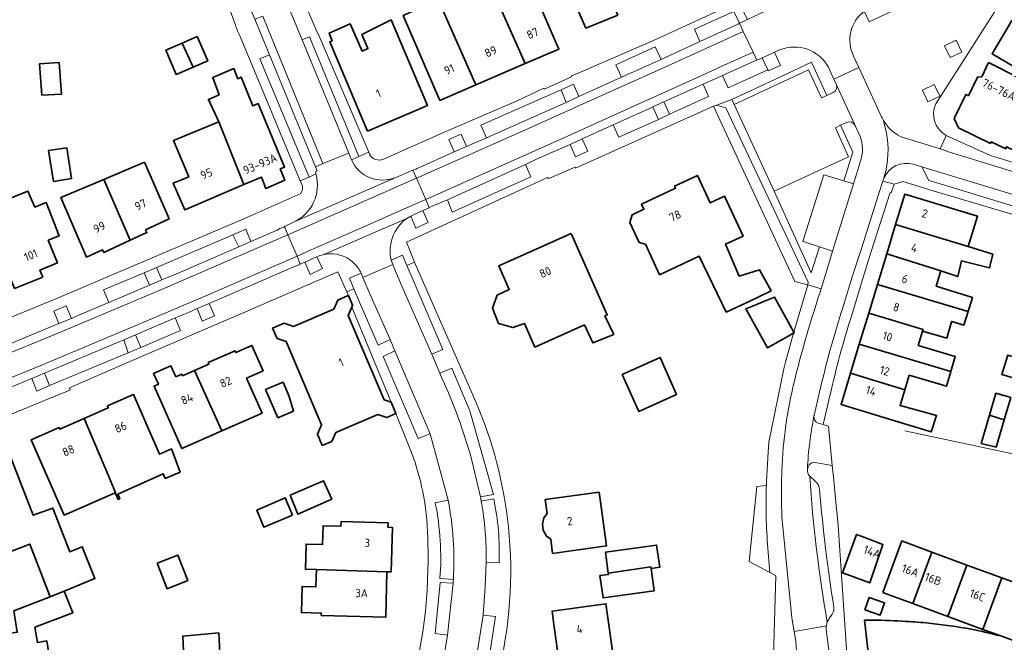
# Model space of a CAD drawing. Extents: x 152761 to 155748, y 459947 to 462743.
# Tile 164 of 256: x 154267 to 154426, y 462317 to 462418. Entities that reach past the tile are written whole.
import ezdxf
from ezdxf.enums import TextEntityAlignment as Align

# ---------------------------------------------------------------- set-up
doc = ezdxf.new("R2010")
doc.units = 0
doc.header["$LTSCALE"] = 0.75
for name, color, linetype, lineweight in [('B-RO-GR-BEPLANTING_CULTUUR_HEESTERS-GV', 251, 'CONTINUOUS', 18), ('B-RO-GR-GROENVOORZIENING-GV', 251, 'CONTINUOUS', 18), ('B-RO-GR-HAAG-GV', 251, 'CONTINUOUS', 13), ('B-RO-IE-TERREINAFSCHEIDING_KUNSTMATIG_HEKWERK-G', 251, 'IE-TERREINAFSCHEIDING-KUNSTMATIG', 18), ('B-RO-IE-TERREINAFSCHEIDING_KUNSTMATIG_MUUR-G', 251, 'IE-TERREINAFSCHEIDING-KUNSTMATIG-DICHT', 18), ('B-RO-OG-BEBOUWING-GV', 6, 'CONTINUOUS', 35), ('B-RO-OG-BEBOUWING-T18', 1, 'CONTINUOUS', 18), ('B-RO-OG-TERREIN_CULTUURSCHEIDING-GV', 251, 'CONTINUOUS', 18), ('B-RO-VH-VERHARDING_ASFALT-GV', 251, 'CONTINUOUS', 18), ('B-RO-VH-VERHARDING_BETONSTRAATSTEEN-GV', 251, 'CONTINUOUS', 18), ('B-RO-VH-VERHARDING_STRAATBAKSTEEN-GV', 251, 'CONTINUOUS', 18), ('B-RO-VH-VERHARDING_TEGEL-GV', 251, 'CONTINUOUS', 18)]:
    doc.layers.add(name, color=color, linetype=linetype, lineweight=lineweight)
doc.styles.add('NLCS-ISO-M200-T18', font='NLCS-ISO.ttf', dxfattribs={"height": 0.36})
doc.linetypes.add('IE-TERREINAFSCHEIDING-KUNSTMATIG', pattern='A,4,[82,NLCS.SHX,S=0.75,R=90,X=0,Y=0],4,-2', length=10)
doc.linetypes.add('IE-TERREINAFSCHEIDING-KUNSTMATIG-DICHT', pattern='A,8,-1,[82,NLCS.SHX,S=0.75,R=90,X=0,Y=0],-1', length=10)

msp = doc.modelspace()

# ---------------------------------------------------------------- linework, layer by layer
at = {"layer": 'B-RO-GR-BEPLANTING_CULTUUR_HEESTERS-GV', "flags": 128}
msp.add_lwpolyline([(154387.822, 462342.64), (154386.276, 462342.521), (154385.045, 462330.378), (154388.356, 462328.64), (154387.956, 462333.862)], dxfattribs=at)
at = {"layer": 'B-RO-GR-BEPLANTING_CULTUUR_HEESTERS-GV'}
for points in [[(154387.755, 462338.888, -0.0130555), (154387.822, 462342.64)], [(154387.956, 462333.862, -0.0121334), (154387.755, 462338.888)]]:
    msp.add_lwpolyline(points, format="xyb", dxfattribs=at)
at = {"layer": 'B-RO-GR-GROENVOORZIENING-GV', "flags": 128}
for points in [[(154419.389, 462412.655), (154418.497, 462414.548), (154416.604, 462413.655), (154417.497, 462411.763)], [(154388.035, 462409.775), (154388.127, 462409.607), (154390.087, 462410.48), (154389.145, 462412.623), (154388.497, 462412.33), (154387.138, 462411.731)], [(154382.23, 462405.015), (154382.59, 462404.205), (154394.635, 462409.772), (154396.736, 462405.269), (154396.891, 462405.337), (154397.577, 462405.634), (154395.097, 462410.992), (154389.194, 462408.243)], [(154355.45, 462404.529), (154357.524, 462405.456), (154356.636, 462407.463), (154354.637, 462406.541)], [(154415.812, 462405.501), (154414.919, 462407.405), (154413.015, 462406.512), (154413.908, 462404.608)], [(154369.487, 462403.779), (154370.366, 462401.772), (154372.18, 462402.607), (154371.259, 462404.596)], [(154396.402, 462381.188), (154393.93, 462381.984), (154393.682, 462382.064), (154397.122, 462392.835), (154400.314, 462391.848), (154401.777, 462396.491), (154399.782, 462400.829), (154398.955, 462400.436), (154401.106, 462395.752), (154389.063, 462390.175), (154395.058, 462376.989)], [(154339.384, 462397.389), (154338.523, 462399.394), (154336.523, 462398.51), (154337.395, 462396.513)], [(154358.055, 462398.634), (154356.091, 462397.749), (154356.988, 462395.745), (154358.961, 462396.646)], [(154330.35, 462386.161), (154331.192, 462384.236), (154333.19, 462385.112), (154332.306, 462387.047), (154331.123, 462386.51)], [(154302.572, 462381.209), (154304.55, 462382.042), (154303.723, 462384.041), (154301.618, 462383.141)], [(154313.269, 462378.727), (154314.112, 462376.751), (154316.118, 462377.678), (154315.21, 462379.594), (154314.818, 462379.4)], [(154288.169, 462375.004), (154290.16, 462375.859), (154289.298, 462377.881), (154287.294, 462377.001)], [(154297.797, 462372.063), (154295.837, 462371.227), (154296.674, 462369.22), (154298.662, 462370.075)], [(154273.521, 462368.802), (154275.528, 462369.64), (154274.696, 462371.663), (154272.682, 462370.821)], [(154286.741, 462364.974), (154285.871, 462366.983), (154283.985, 462366.165), (154284.724, 462364.088)], [(154271.981, 462358.797), (154271.165, 462360.809), (154269.142, 462359.966), (154269.943, 462357.919)]]:
    msp.add_lwpolyline(points, close=True, dxfattribs=at)
at = {"layer": 'B-RO-GR-HAAG-GV', "flags": 128}
for points in [[(154397.577, 462405.634), (154395.097, 462410.992), (154389.194, 462408.243), (154382.23, 462405.015), (154382.59, 462404.205), (154394.635, 462409.772), (154396.736, 462405.269), (154396.891, 462405.337)], [(154396.402, 462381.188), (154393.93, 462381.984), (154393.682, 462382.064), (154397.122, 462392.835), (154400.314, 462391.848), (154401.777, 462396.491), (154399.782, 462400.829), (154398.955, 462400.436), (154401.106, 462395.752), (154389.063, 462390.175), (154395.058, 462376.989)]]:
    msp.add_lwpolyline(points, close=True, dxfattribs=at)
at = {"layer": 'B-RO-IE-TERREINAFSCHEIDING_KUNSTMATIG_HEKWERK-G', "flags": 128}
for points in [[(154379.246, 462403.937), (154392.386, 462375.601)], [(154392.386, 462375.601), (154394.507, 462375.082)]]:
    msp.add_lwpolyline(points, dxfattribs=at)
at = {"layer": 'B-RO-IE-TERREINAFSCHEIDING_KUNSTMATIG_MUUR-G', "flags": 128}
msp.add_lwpolyline([(154481.268, 462335.627), (154474.305, 462337.257), (154463.467, 462339.669), (154446.952, 462343.449), (154432.4, 462346.776), (154410.205, 462351.511)], dxfattribs=at)
at = {"layer": 'B-RO-OG-BEBOUWING-GV', "flags": 128}
for points in [[(154348.842, 462410.783), (154354.298, 462413.14), (154350.368, 462422.237), (154351.582, 462422.762), (154349.935, 462426.3), (154346.543, 462426.694), (154346.111, 462426.533), (154343.972, 462431.024), (154340.26, 462429.396), (154341.075, 462427.366), (154344.305, 462419.972), (154344.687, 462420.131)], [(154363.803, 462418.612), (154360.31, 462426.642), (154361.175, 462426.995), (154360.635, 462428.353), (154361.185, 462428.572), (154360.673, 462429.818), (154358.225, 462428.847), (154357.987, 462430.202), (154355.325, 462429.674), (154356.403, 462421.751), (154358.671, 462416.511)], [(154340.853, 462407.332), (154333.472, 462424.092), (154332.688, 462426.242), (154329.797, 462424.82), (154331.253, 462421.173), (154330.434, 462420.846), (154331.074, 462419.394), (154329.159, 462418.557), (154335.084, 462404.84)], [(154341.075, 462427.366), (154338.414, 462426.22), (154333.472, 462424.092), (154340.853, 462407.332), (154348.842, 462410.783), (154344.687, 462420.131), (154344.305, 462419.972)], [(154323.391, 462399.891), (154333.055, 462404.038), (154327.173, 462417.846), (154322.468, 462415.461), (154323.446, 462413.221), (154322.529, 462412.82), (154321.604, 462414.886), (154320.562, 462417.214), (154317.189, 462415.704), (154317.662, 462414.479), (154317.262, 462414.305)], [(154440.846, 462410.24), (154427.489, 462417.769), (154424.284, 462412.37), (154433.483, 462406.909), (154434.438, 462408.517), (154443.138, 462403.217), (154443.819, 462404.356), (154459.37, 462395.254), (154461.011, 462398.026)], [(154293.429, 462414.09), (154295.234, 462410.219), (154297.569, 462411.22), (154295.878, 462415.15)], [(154295.234, 462410.219), (154293.429, 462414.09), (154290.815, 462412.958), (154292.456, 462409.029)], [(154270.758, 462405.685), (154273.936, 462405.837), (154273.535, 462410.959), (154270.407, 462410.759)], [(154420.462, 462405.595), (154420.014, 462405.812), (154418.133, 462401.927), (154418.846, 462400.397), (154424.009, 462397.897), (154424.146, 462398.179), (154426.479, 462397.05), (154426.629, 462397.36), (154430.319, 462395.574), (154430.497, 462395.942), (154438.186, 462392.189), (154440.395, 462396.711), (154442.675, 462395.714), (154445.019, 462400.634), (154442.623, 462401.815), (154442.812, 462402.275), (154434.164, 462406.303), (154433.948, 462405.817), (154423.724, 462410.954), (154422.607, 462408.646), (154421.916, 462408.597)], [(154303.41, 462391.265), (154306.225, 462392.476), (154306.935, 462390.633), (154309.997, 462391.959), (154309.276, 462393.788), (154309.964, 462394.084), (154305.688, 462404.34), (154304.84, 462403.956), (154302.966, 462408.598), (154302.42, 462408.351), (154301.793, 462409.978), (154298.361, 462408.532), (154299.389, 462405.744), (154297.672, 462404.991), (154299.352, 462401.404)], [(154299.352, 462401.404), (154292.014, 462398.388), (154294.487, 462392.496), (154291.998, 462391.507), (154293.855, 462387.155), (154303.41, 462391.265)], [(154272.644, 462391.76), (154275.567, 462392.221), (154274.78, 462397.212), (154271.857, 462396.751)], [(154280.76, 462392.088), (154285.038, 462382.257), (154287.74, 462383.507), (154287.53, 462383.96), (154291.314, 462385.71), (154287.321, 462394.87)], [(154385.225, 462372.494), (154386.582, 462373.134), (154388.584, 462374.078), (154386.691, 462377.506), (154383.399, 462376.459), (154381.222, 462381.642), (154384.04, 462382.949), (154381.063, 462389.367), (154378.757, 462388.297), (154376.695, 462392.741), (154372.976, 462391.016), (154373.145, 462390.654), (154367.647, 462388.103), (154368.036, 462387.264), (154366.144, 462386.386), (154365.732, 462385.152), (154367.237, 462381.909), (154368.265, 462381.622), (154370.552, 462376.691), (154376.977, 462379.672), (154381.336, 462370.66)], [(154280.76, 462392.088), (154273.849, 462389.158), (154277.991, 462379.548), (154280.544, 462380.729), (154280.754, 462380.276), (154285.038, 462382.257)], [(154270.898, 462376.303), (154270.44, 462377.444), (154273.289, 462378.592), (154271.807, 462382.272), (154273.581, 462382.992), (154271.486, 462388.334), (154269.655, 462387.616), (154268.523, 462390.192), (154261.593, 462387.43), (154262.627, 462384.785), (154262.306, 462384.656), (154263.266, 462382.269), (154262.564, 462381.987), (154264.362, 462377.524), (154265.023, 462377.792), (154266.36, 462374.475)], [(154420.433, 462381.248), (154421.933, 462386.15), (154410.174, 462389.716), (154408.686, 462384.809)], [(154408.686, 462384.809), (154407.253, 462380.082), (154416.012, 462377.336), (154418.726, 462376.408), (154419.335, 462378.924), (154423.85, 462377.808), (154424.388, 462380.019), (154420.433, 462381.248)], [(154363.189, 462367.061), (154361.724, 462370.053), (154362.104, 462370.222), (154356.272, 462383.334), (154344.577, 462378.132), (154346.277, 462374.309), (154344.298, 462373.403), (154343.558, 462371.325), (154344.552, 462368.836), (154346.835, 462368.165), (154348.713, 462368.832), (154350.408, 462365.02), (154358.422, 462368.584), (154359.77, 462365.727)], [(154416.012, 462377.336), (154407.253, 462380.082), (154405.755, 462375.143), (154420.403, 462370.75), (154421.102, 462373.037), (154415.265, 462374.871)], [(154420.403, 462370.75), (154405.755, 462375.143), (154404.349, 462370.506), (154413.136, 462367.852), (154413.062, 462367.608), (154416.971, 462366.471), (154417.741, 462369.098), (154417.756, 462369.147), (154419.735, 462368.561)], [(154327.174, 462356.12), (154326.059, 462356.497), (154320.231, 462370.127), (154320.836, 462371.46), (154320.974, 462371.763), (154320.301, 462373.337), (154320.27, 462373.324), (154318.59, 462372.606), (154317.927, 462371.147), (154311.405, 462368.359), (154309.896, 462368.87), (154308.039, 462368.076), (154308.76, 462366.39), (154310.218, 462365.896), (154315.959, 462352.468), (154315.279, 462350.971), (154316.062, 462349.14), (154317.587, 462349.792), (154318.241, 462351.232), (154325.019, 462354.13), (154326.473, 462353.638), (154327.954, 462354.272)], [(154392.193, 462367.236), (154392.323, 462367.308), (154392.25, 462367.441), (154389.129, 462373.091), (154387.502, 462372.414), (154386.083, 462371.823), (154384.514, 462371.169), (154387.974, 462364.905)], [(154417.614, 462361.07), (154418.32, 462363.503), (154412.357, 462365.281), (154413.062, 462367.608), (154413.136, 462367.852), (154404.349, 462370.506), (154402.82, 462365.462)], [(154295.445, 462361.254), (154299.851, 462351.495), (154306.347, 462354.365), (154303.851, 462360.016), (154306.493, 462361.183), (154304.687, 462365.271), (154302.102, 462364.129), (154301.976, 462364.415), (154297.642, 462362.5), (154297.744, 462362.27)], [(154417.614, 462361.07), (154402.82, 462365.462), (154401.404, 462360.791), (154410.189, 462358.134), (154410.897, 462360.467), (154416.93, 462358.715)], [(154364.496, 462360.614), (154367.183, 462354.596), (154373.289, 462357.385), (154370.652, 462363.353)], [(154429.224, 462362.993), (154426.803, 462363.724), (154425.852, 462360.594), (154428.234, 462359.89)], [(154299.851, 462351.495), (154295.445, 462361.254), (154293.486, 462360.389), (154293.367, 462360.659), (154292.409, 462360.236), (154291.627, 462362.006), (154288.808, 462360.761), (154289.584, 462359.004), (154288.902, 462358.703), (154293.354, 462348.625)], [(154308.873, 462353.578), (154311.426, 462354.676), (154310.723, 462357.042), (154309.73, 462359.351), (154306.912, 462358.14)], [(154410.189, 462358.134), (154401.404, 462360.791), (154399.872, 462355.739), (154410.524, 462352.508), (154414.449, 462351.317), (154415.308, 462353.972), (154409.417, 462355.587)], [(154277.611, 462353.496), (154281.673, 462343.844), (154282.457, 462342.042), (154282.686, 462341.515), (154282.607, 462341.481), (154283.067, 462340.424), (154283.359, 462340.554), (154283.038, 462341.275), (154290.369, 462344.555), (154290.702, 462343.805), (154293.087, 462344.843), (154291.693, 462348.563), (154289.767, 462347.725), (154285.578, 462357.353), (154281.343, 462355.511), (154281.486, 462355.182)], [(154423.858, 462354), (154426.235, 462353.281), (154427.296, 462356.86), (154424.9, 462357.558)], [(154281.673, 462343.844), (154277.611, 462353.496), (154273.643, 462351.769), (154273.54, 462352.006), (154269.061, 462350.058), (154274.355, 462337.89), (154282.607, 462341.481), (154282.686, 462341.515), (154282.457, 462342.042)], [(154426.235, 462353.281), (154423.858, 462354), (154422.53, 462349.467), (154424.929, 462348.873)], [(154272.099, 462324.684), (154274.376, 462325.626), (154279.344, 462327.648), (154277.283, 462332.785), (154275.263, 462331.964), (154272.555, 462339.015), (154269.361, 462337.863), (154265.266, 462348.452), (154260.173, 462346.482), (154258.161, 462347.506), (154256.184, 462346.741), (154255.629, 462344.731), (154255.284, 462344.597), (154256.078, 462342.543), (154253.873, 462341.691), (154256.096, 462335.942), (154258.533, 462336.884), (154261.029, 462330.431), (154265.523, 462332.169), (154265.603, 462331.96), (154268.819, 462333.203)], [(154310.879, 462341.087), (154312.123, 462338.054), (154317.584, 462340.443), (154316.291, 462343.428)], [(154311.23, 462337.903), (154310.085, 462340.689), (154305.518, 462338.696), (154306.612, 462335.961)], [(154360.781, 462341.61), (154352.065, 462340.4), (154352.381, 462338.125), (154351.857, 462337.438), (154351.637, 462336.412), (154351.771, 462335.441), (154352.268, 462334.513), (154352.966, 462333.982), (154353.282, 462331.706), (154361.988, 462332.915)], [(154326.505, 462328.729), (154327.193, 462328.709), (154327.397, 462335.911), (154326.679, 462335.931), (154326.699, 462336.637), (154319.112, 462336.853), (154319.09, 462336.09), (154316.207, 462336.171), (154316.121, 462333.132), (154313.454, 462333.208), (154313.339, 462329.141), (154315.107, 462329.09)], [(154401.454, 462328.07), (154404.501, 462326.95), (154406.635, 462333.167), (154403.571, 462334.32), (154402.368, 462334.773), (154400.134, 462328.555)], [(154362.27, 462328.525), (154369.131, 462329.56), (154369.176, 462329.262), (154370.579, 462329.473), (154370.079, 462333.051), (154361.8, 462331.896)], [(154406.617, 462325.372), (154407.32, 462325.129), (154411.483, 462323.597), (154414.54, 462331.907), (154409.801, 462333.653), (154409.679, 462333.698), (154409.526, 462333.281)], [(154289.369, 462330.101), (154290.992, 462326.007), (154294.343, 462327.336), (154292.719, 462331.43)], [(154417.133, 462321.517), (154420.189, 462329.826), (154414.54, 462331.907), (154411.483, 462323.597)], [(154326.505, 462328.729), (154315.107, 462329.09), (154315.027, 462326.297), (154312.81, 462326.36), (154312.69, 462322.146), (154315.901, 462322.055), (154315.891, 462321.699), (154326.324, 462321.403)], [(154369.176, 462329.262), (154369.131, 462329.56), (154362.27, 462328.525), (154362.299, 462328.317), (154360.916, 462328.109), (154361.419, 462324.504), (154369.679, 462325.657)], [(154417.133, 462321.517), (154422.782, 462319.438), (154425.837, 462327.744), (154420.189, 462329.826)], [(154428.434, 462317.364), (154431.486, 462325.663), (154425.837, 462327.744), (154422.782, 462319.438), (154425.673, 462318.374)], [(154272.099, 462324.684), (154266.229, 462322.425), (154266.793, 462318.981), (154258.74, 462317.71), (154259.773, 462311.166), (154270.872, 462312.958), (154272.268, 462313.183), (154271.55, 462317.577), (154270.038, 462317.333), (154269.634, 462319.775), (154275.77, 462322.126), (154274.376, 462325.626)], [(154403.731, 462322.602), (154406.22, 462321.751), (154406.9, 462323.742), (154404.412, 462324.593)], [(154353.474, 462320.242), (154354.381, 462313.647), (154357.853, 462314.136), (154357.975, 462313.257), (154357.677, 462313.215), (154358.012, 462310.819), (154360.398, 462311.152), (154360.066, 462313.538), (154359.739, 462313.492), (154359.615, 462314.384), (154363.09, 462314.868), (154361.88, 462323.564), (154353.183, 462322.353)], [(154299.528, 462315.624), (154299.34, 462318.867), (154293.556, 462318.354), (154293.744, 462313.517), (154294.338, 462312.003), (154297.852, 462311.489), (154300.99, 462310.887), (154300.839, 462314.608)]]:
    msp.add_lwpolyline(points, close=True, dxfattribs=at)
for points in [[(154405.041, 462320.918), (154404.985, 462320.919), (154403.671, 462320.938), (154404.896, 462310.11), (154422.301, 462303.702), (154430.095, 462310.605), (154442.844, 462296.142)], [(154445.989, 462310.945), (154445.395, 462311.162), (154439.742, 462313.229), (154434.088, 462315.297), (154428.434, 462317.364), (154425.673, 462318.374)]]:
    msp.add_lwpolyline(points, dxfattribs=at)
at = {"layer": 'B-RO-OG-BEBOUWING-GV'}
for points in [[(154410.4, 462320.733, 0.0143706), (154405.041, 462320.918)], [(154414.082, 462320.435, 0.0092177), (154410.4, 462320.733)], [(154420.913, 462319.453, 0.0210865), (154414.082, 462320.435)], [(154425.673, 462318.374, 0.0174001), (154420.913, 462319.453)]]:
    msp.add_lwpolyline(points, format="xyb", dxfattribs=at)
at = {"layer": 'B-RO-OG-TERREIN_CULTUURSCHEIDING-GV', "flags": 128}
for points in [[(154320.783, 462395.258), (154321.981, 462395.81), (154314.015, 462415.124), (154312.795, 462414.607)], [(154312.795, 462414.607), (154320.342, 462396.343), (154320.699, 462395.459)], [(154307.537, 462412.211), (154305.999, 462411.56), (154313.923, 462392.45), (154315.052, 462392.97)], [(154314.946, 462393.315), (154315.216, 462393.44), (154314.978, 462394.14), (154307.537, 462412.211)], [(154341.639, 462340.82), (154343.719, 462341.212), (154339.901, 462354.738), (154336.997, 462361.611), (154335.036, 462360.795)], [(154339.939, 462347.81), (154341.639, 462340.82)], [(154336.395, 462340.31), (154334.322, 462339.844)], [(154343.772, 462340.523), (154341.751, 462340.139)], [(154342.532, 462330.22), (154344.63, 462330.171)], [(154335.075, 462327.657), (154337.24, 462327.489)]]:
    msp.add_lwpolyline(points, dxfattribs=at)
at = {"layer": 'B-RO-OG-TERREIN_CULTUURSCHEIDING-GV'}
for points in [[(154320.699, 462395.459, 0.0102409), (154320.783, 462395.258)], [(154315.052, 462392.97, 0.0114079), (154314.946, 462393.315)], [(154335.036, 462360.795, -0.0382581), (154339.939, 462347.81)], [(154337.24, 462327.489, 0.0648167), (154336.395, 462340.31)], [(154344.63, 462330.171, 0.061048), (154343.772, 462340.523)], [(154334.322, 462339.844, -0.0699941), (154335.075, 462327.657)], [(154341.751, 462340.139, -0.0515233), (154342.532, 462330.22)]]:
    msp.add_lwpolyline(points, format="xyb", dxfattribs=at)
at = {"layer": 'B-RO-OG-TERREIN_CULTUURSCHEIDING-GV', "flags": 128}
for points in [[(154327.204, 462379.039), (154327.475, 462378.363), (154327.635, 462377.934), (154328.928, 462374.87), (154333.759, 462363.853), (154335.568, 462364.608), (154330.743, 462375.823), (154329.747, 462378.172), (154329.033, 462379.853)], [(154321.178, 462374.443), (154322.057, 462372.288), (154325.079, 462365.35), (154327.037, 462366.244), (154323.75, 462373.603), (154322.642, 462376.24), (154322.327, 462376.941), (154320.49, 462376.13)], [(154333.476, 462351.028), (154327.81, 462364.388), (154325.88, 462363.514), (154331.537, 462350.258)], [(154337.227, 462326.879), (154335.104, 462326.981), (154334.328, 462318.763), (154336.278, 462318.528)], [(154339.671, 462306.925), (154341.736, 462306.421), (154344.075, 462321.493), (154342.038, 462321.721)]]:
    msp.add_lwpolyline(points, close=True, dxfattribs=at)
at = {"layer": 'B-RO-VH-VERHARDING_ASFALT-GV', "flags": 128}
for points in [[(154304.521, 462423.238), (154303.2, 462422.72), (154303.411, 462422.163), (154305.144, 462417.983), (154306.468, 462418.463), (154307.873, 462415.016), (154316.179, 462394.633), (154320.342, 462396.343), (154312.795, 462414.607), (154310.604, 462419.959)], [(154383.481, 462417.299), (154384.753, 462417.9), (154383.817, 462419.815), (154383.335, 462420.787), (154369.578, 462414.53), (154356.298, 462408.777), (154356.347, 462408.667), (154351.922, 462406.684), (154351.874, 462406.794), (154347.557, 462404.76), (154336.05, 462399.801), (154325.94, 462395.372)], [(154327.956, 462392.401), (154330.711, 462393.598), (154331.212, 462393.767), (154331.408, 462393.86), (154337.395, 462396.513), (154336.523, 462398.51), (154338.523, 462399.394), (154339.384, 462397.389), (154342.587, 462398.818), (154341.709, 462400.838), (154354.637, 462406.541), (154356.636, 462407.463), (154357.524, 462405.456), (154364.416, 462408.585), (154363.501, 462410.586), (154369.857, 462413.477), (154370.809, 462411.474), (154377.088, 462414.328), (154376.198, 462416.35), (154382.542, 462419.221), (154383.481, 462417.299)], [(154389.702, 462412.885), (154389.145, 462412.623), (154390.087, 462410.48), (154388.127, 462409.607), (154388.035, 462409.775), (154381.629, 462406.879), (154380.724, 462408.884), (154377.619, 462407.482), (154378.462, 462405.479), (154372.18, 462402.607), (154370.366, 462401.772)], [(154327.204, 462379.039), (154329.033, 462379.853), (154329.747, 462378.172), (154330.96, 462378.731), (154329.686, 462381.973), (154352.437, 462392.399), (154352.653, 462392.22), (154356.902, 462394.063), (154356.985, 462393.915), (154379.246, 462403.937), (154379.763, 462404.073), (154382.23, 462405.015), (154389.194, 462408.243), (154395.097, 462410.992), (154397.577, 462405.634), (154398.613, 462406.107)], [(154399.111, 462407.46), (154398.713, 462408.293), (154398.397, 462408.976), (154397.842, 462410.189)], [(154370.366, 462401.772), (154363.957, 462398.9), (154363.053, 462400.873), (154358.055, 462398.634), (154358.961, 462396.646), (154356.988, 462395.745), (154356.091, 462397.749), (154350.798, 462395.383), (154348.875, 462394.513), (154349.758, 462392.521), (154337.039, 462386.823), (154336.285, 462388.801), (154333.933, 462387.832), (154333.714, 462387.734), (154333.329, 462387.492), (154332.306, 462387.047), (154333.19, 462385.112), (154331.192, 462384.236), (154330.35, 462386.161), (154329.72, 462385.791)], [(154400.776, 462401.269), (154399.782, 462400.829), (154401.777, 462396.491), (154400.314, 462391.848), (154401.875, 462391.373)], [(154402.973, 462398.992), (154402.133, 462400.808)], [(154320.699, 462395.459), (154320.342, 462396.343), (154316.179, 462394.633), (154314.978, 462394.14), (154315.216, 462393.44), (154314.946, 462393.315)], [(154323.689, 462396.181), (154323.564, 462396.476), (154321.981, 462395.81), (154320.783, 462395.258)], [(154401.875, 462391.373), (154402.412, 462393.113), (154403.092, 462395.237)], [(154315.052, 462392.97), (154313.923, 462392.45), (154312.513, 462391.831), (154312.802, 462391.139)], [(154311.416, 462385.161), (154327.956, 462392.401)], [(154312.785, 462390.194), (154312.601, 462389.803), (154303.409, 462385.747), (154288.23, 462379.283), (154273.668, 462373.052), (154254.406, 462365.167), (154252.322, 462364.431), (154239.402, 462359.35)], [(154281.59, 462372.2), (154280.731, 462374.235), (154287.294, 462377.001), (154289.298, 462377.881), (154301.618, 462383.141), (154303.723, 462384.041), (154304.55, 462382.042), (154308.805, 462383.886), (154309.212, 462384.139), (154309.852, 462384.399), (154309.982, 462384.464), (154311.416, 462385.161)], [(154329.72, 462385.791), (154322.989, 462382.872), (154316.199, 462379.927)], [(154315.21, 462379.594), (154316.118, 462377.678), (154314.112, 462376.751), (154313.269, 462378.727), (154312.519, 462378.391), (154312.291, 462378.308), (154311.654, 462378.006), (154311.181, 462377.86), (154297.797, 462372.063), (154298.662, 462370.075), (154296.674, 462369.22), (154295.837, 462371.227), (154294.431, 462370.625), (154292.309, 462369.715), (154293.169, 462367.707), (154286.741, 462364.974), (154284.724, 462364.088), (154271.981, 462358.797), (154269.943, 462357.919), (154269.142, 462359.966), (154263.884, 462357.798)], [(154322.642, 462376.24), (154327.475, 462378.363), (154327.204, 462379.039)], [(154335.036, 462360.795), (154333.759, 462363.853), (154328.928, 462374.87), (154327.635, 462377.934), (154327.475, 462378.363), (154322.642, 462376.24), (154323.75, 462373.603), (154327.037, 462366.244), (154327.81, 462364.388), (154333.476, 462351.028), (154336.395, 462340.31)], [(154340.862, 462356.175), (154332.029, 462376.249), (154330.96, 462378.731), (154329.747, 462378.172), (154330.743, 462375.823), (154335.568, 462364.608), (154333.759, 462363.853), (154335.036, 462360.795), (154336.997, 462361.611), (154339.901, 462354.738), (154343.719, 462341.212), (154341.639, 462340.82), (154341.751, 462340.139), (154343.772, 462340.523)], [(154239.629, 462341.444), (154241.076, 462341.985), (154242.195, 462342.441), (154241.393, 462344.315), (154252.164, 462348.592), (154273.96, 462357.512), (154274.778, 462357.852), (154275.359, 462358.093), (154275.225, 462358.417), (154285.368, 462362.86), (154302.803, 462370.324), (154318.561, 462377.174), (154320.007, 462373.916), (154320.02, 462373.922), (154321.178, 462374.443), (154320.49, 462376.13), (154322.327, 462376.941)], [(154322.327, 462376.941), (154322.642, 462376.24)], [(154334.322, 462339.844), (154336.395, 462340.31), (154333.476, 462351.028), (154331.537, 462350.258), (154325.88, 462363.514), (154327.81, 462364.388), (154327.037, 462366.244), (154325.079, 462365.35), (154322.057, 462372.288), (154321.178, 462374.443), (154320.02, 462373.922), (154320.007, 462373.916), (154320.242, 462373.388), (154320.27, 462373.324), (154320.301, 462373.337), (154320.974, 462371.763), (154320.836, 462371.46), (154327.174, 462356.12), (154327.954, 462354.272), (154330.738, 462347.315)], [(154241.065, 462355.573), (154242.509, 462356.15), (154243.975, 462356.75), (154243.148, 462358.706), (154245.15, 462359.542), (154245.989, 462357.528), (154247.164, 462358.003), (154246.33, 462360.01), (154252.828, 462362.639), (154253.669, 462360.632), (154259.737, 462363.126), (154260.441, 462363.422), (154259.6, 462365.434), (154261.602, 462366.273), (154262.443, 462364.246), (154273.521, 462368.802), (154272.682, 462370.821), (154274.696, 462371.663), (154275.528, 462369.64), (154276.852, 462370.197), (154281.59, 462372.2)], [(154341.639, 462340.82), (154339.939, 462347.81)], [(154341.751, 462340.139), (154341.639, 462340.82)], [(154337.24, 462327.489), (154337.227, 462326.879), (154336.278, 462318.528), (154334.758, 462309.106), (154331.804, 462296.126), (154330.987, 462293.882), (154329.033, 462288.514), (154324.055, 462275.824), (154328.927, 462273.833), (154330.964, 462279.175), (154331.227, 462279.754), (154333.552, 462285.768), (154336.149, 462292.381), (154336.282, 462292.721), (154338.88, 462303.07), (154339.671, 462306.925), (154342.038, 462321.721), (154342.385, 462326.324), (154342.532, 462330.22)], [(154333.136, 462329.091), (154332.991, 462325.707), (154332.725, 462322.361), (154332.306, 462319.03), (154331.702, 462315.71)], [(154344.63, 462330.171), (154342.532, 462330.22), (154342.385, 462326.324), (154342.038, 462321.721), (154344.075, 462321.493), (154341.736, 462306.421), (154339.671, 462306.925), (154338.88, 462303.07), (154340.979, 462302.602), (154338.249, 462291.973), (154336.282, 462292.721), (154336.149, 462292.381), (154333.552, 462285.768)], [(154331.804, 462296.126), (154328.308, 462297.197), (154332.552, 462309.519), (154334.758, 462309.106), (154336.278, 462318.528), (154334.328, 462318.763), (154335.104, 462326.981), (154337.227, 462326.879), (154337.24, 462327.489), (154335.075, 462327.657)]]:
    msp.add_lwpolyline(points, dxfattribs=at)
for points in [[(154305.144, 462417.983), (154307.537, 462412.211), (154314.978, 462394.14), (154316.179, 462394.633), (154307.873, 462415.016), (154306.468, 462418.463)], [(154383.481, 462417.299), (154382.542, 462419.221), (154376.198, 462416.35), (154377.088, 462414.328), (154382.176, 462416.668), (154383.23, 462417.179)], [(154370.809, 462411.474), (154369.857, 462413.477), (154363.501, 462410.586), (154364.416, 462408.585), (154366.956, 462409.72)], [(154380.724, 462408.884), (154381.629, 462406.879), (154388.035, 462409.775), (154387.138, 462411.731), (154386.272, 462411.355), (154385.836, 462411.153)], [(154377.619, 462407.482), (154371.259, 462404.596), (154372.18, 462402.607), (154378.462, 462405.479)], [(154354.637, 462406.541), (154341.709, 462400.838), (154342.587, 462398.818), (154348.282, 462401.329), (154355.45, 462404.529)], [(154382.23, 462405.015), (154379.763, 462404.073), (154381.237, 462403.661), (154394.542, 462375.52), (154394.507, 462375.082), (154396.644, 462374.407), (154397.418, 462376.895), (154398.515, 462380.514), (154396.402, 462381.188), (154395.058, 462376.989), (154389.063, 462390.175), (154382.59, 462404.205)], [(154363.053, 462400.873), (154363.957, 462398.9), (154370.366, 462401.772), (154369.487, 462403.779), (154369.407, 462403.749)], [(154348.875, 462394.513), (154336.285, 462388.801), (154337.039, 462386.823), (154349.758, 462392.521)], [(154301.618, 462383.141), (154289.298, 462377.881), (154290.16, 462375.859), (154292.022, 462376.649), (154302.572, 462381.209)], [(154287.294, 462377.001), (154280.731, 462374.235), (154281.59, 462372.2), (154288.169, 462375.004)], [(154292.309, 462369.715), (154285.871, 462366.983), (154286.741, 462364.974), (154293.169, 462367.707)], [(154271.165, 462360.809), (154271.981, 462358.797), (154284.724, 462364.088), (154283.985, 462366.165), (154279.253, 462364.178)]]:
    msp.add_lwpolyline(points, close=True, dxfattribs=at)
at = {"layer": 'B-RO-VH-VERHARDING_ASFALT-GV'}
for points in [[(154397.842, 462410.189, 0.3809451), (154389.959, 462412.99)], [(154389.959, 462412.99, 0.0113657), (154389.702, 462412.885)], [(154398.613, 462406.107, 0.384236), (154399.111, 462407.46)], [(154402.133, 462400.808, 0.4002668), (154400.776, 462401.269)], [(154403.092, 462395.237, 0.1531357), (154402.973, 462398.992)], [(154325.94, 462395.372, -0.4162942), (154323.689, 462396.181)], [(154320.783, 462395.258, -0.0102409), (154320.699, 462395.459)], [(154327.956, 462392.401, -0.40975), (154320.783, 462395.258)], [(154320.783, 462395.258, 0.40975), (154327.956, 462392.401)], [(154315.052, 462392.97, -0.3682874), (154311.416, 462385.161)], [(154311.416, 462385.161, 0.3682874), (154315.052, 462392.97)], [(154314.946, 462393.315, -0.0114079), (154315.052, 462392.97)], [(154312.802, 462391.139, -0.2042239), (154312.785, 462390.194)], [(154327.025, 462380.954, -0.2193376), (154329.72, 462385.791)], [(154329.72, 462385.791, 0.2193376), (154327.025, 462380.954)], [(154316.199, 462379.927, 0.0454541), (154315.21, 462379.594)], [(154317.231, 462380.075, 0.0463913), (154316.199, 462379.927)], [(154316.199, 462379.927, -0.0463913), (154317.231, 462380.075)], [(154321.334, 462378.425, 0.2178457), (154317.231, 462380.075)], [(154317.231, 462380.075, -0.2178457), (154321.334, 462378.425)], [(154327.204, 462379.039, -0.0767266), (154327.025, 462380.954)], [(154327.025, 462380.954, 0.0767266), (154327.204, 462379.039)], [(154322.327, 462376.941, 0.0924203), (154321.334, 462378.425)], [(154321.334, 462378.425, -0.0924203), (154322.327, 462376.941)], [(154339.939, 462347.81, 0.0382581), (154335.036, 462360.795)], [(154346.142, 462335.982, 0.0759656), (154340.862, 462356.175)], [(154330.738, 462347.315, -0.0204977), (154331.684, 462344.281)], [(154331.684, 462344.281, -0.0458196), (154332.933, 462337.185)], [(154336.395, 462340.31, -0.0648167), (154337.24, 462327.489)], [(154343.772, 462340.523, -0.061048), (154344.63, 462330.171)], [(154335.075, 462327.657, 0.0699941), (154334.322, 462339.844)], [(154342.532, 462330.22, 0.0515233), (154341.751, 462340.139)], [(154332.933, 462337.185, -0.0260709), (154333.136, 462329.091)], [(154344.416, 462311.931, 0.0878944), (154346.142, 462335.982)]]:
    msp.add_lwpolyline(points, format="xyb", dxfattribs=at)
at = {"layer": 'B-RO-VH-VERHARDING_BETONSTRAATSTEEN-GV'}
for points in [[(154300.418, 462421.644, 0.0107682), (154302.032, 462417.013)], [(154302.032, 462417.013, 0.0222603), (154302.783, 462415.166)], [(154395.492, 462353.844, 0.0344278), (154394.438, 462345.309)], [(154396.174, 462352.73, -0.3518908), (154395.492, 462353.844)], [(154394.438, 462345.309, -0.291784), (154395.376, 462346.438)], [(154394.81, 462344.158, 0.026139), (154397.649, 462320.559)], [(154396.419, 462341.956, 0.1925558), (154395.749, 462343.327)], [(154398.715, 462322.992, -0.0196096), (154396.419, 462341.956)], [(154398.202, 462321.567, 0.2209632), (154398.715, 462322.992)], [(154397.649, 462320.559, -0.084061), (154398.202, 462321.567)]]:
    msp.add_lwpolyline(points, format="xyb", dxfattribs=at)
at = {"layer": 'B-RO-VH-VERHARDING_BETONSTRAATSTEEN-GV', "flags": 128}
for points in [[(154313.923, 462392.45), (154305.999, 462411.56), (154307.537, 462412.211), (154305.144, 462417.983), (154303.411, 462422.163), (154303.2, 462422.72), (154301.955, 462422.253)], [(154311.834, 462420.442), (154310.604, 462419.959), (154312.795, 462414.607), (154314.015, 462415.124), (154321.981, 462395.81), (154323.564, 462396.476), (154315.419, 462415.585), (154315.373, 462415.565), (154312.515, 462422.341)], [(154302.783, 462415.166), (154312.513, 462391.831), (154313.923, 462392.45)], [(154395.376, 462346.438), (154398.458, 462345.89), (154397.844, 462352.22), (154396.963, 462352.489), (154396.174, 462352.73)], [(154395.749, 462343.327), (154394.81, 462344.158)]]:
    msp.add_lwpolyline(points, dxfattribs=at)
at = {"layer": 'B-RO-VH-VERHARDING_STRAATBAKSTEEN-GV', "flags": 128}
for points in [[(154418.023, 462433.713), (154406.788, 462428.252), (154405.452, 462427.602), (154400.327, 462425.19), (154400.238, 462425.154), (154399.758, 462424.983), (154395.949, 462423.182), (154386.698, 462418.809), (154385.655, 462418.326), (154384.753, 462417.9), (154383.481, 462417.299), (154384.079, 462415.978), (154385.704, 462412.639), (154386.272, 462411.355), (154387.138, 462411.731), (154388.497, 462412.33), (154389.145, 462412.623), (154389.702, 462412.885)], [(154415.182, 462404.288), (154425.088, 462419.791), (154433.474, 462431.524), (154427.899, 462428.71), (154426.482, 462428.02), (154421.305, 462425.517), (154416.2, 462423.096), (154414.786, 462422.435), (154404.398, 462417.514), (154403.618, 462419.228)], [(154427.078, 462430.526), (154413.796, 462424.133), (154403.618, 462419.228), (154404.398, 462417.514), (154414.786, 462422.435), (154414.047, 462424.039), (154415.398, 462424.679), (154416.2, 462423.096), (154421.305, 462425.517), (154426.482, 462428.02), (154425.674, 462429.601), (154427.085, 462430.312)], [(154397.842, 462410.189), (154398.397, 462408.976), (154398.713, 462408.293), (154402.745, 462410.169), (154402.445, 462410.846), (154401.915, 462411.992)], [(154401.915, 462411.992), (154402.445, 462410.846), (154402.745, 462410.169), (154402.834, 462409.945), (154406.426, 462402.201), (154406.534, 462402.011)], [(154406.534, 462402.011), (154406.426, 462402.201), (154402.834, 462409.945), (154402.745, 462410.169), (154398.713, 462408.293), (154399.111, 462407.46), (154402.133, 462400.808), (154402.973, 462398.992)], [(154397.577, 462405.634), (154396.891, 462405.337), (154396.736, 462405.269), (154394.635, 462409.772), (154382.59, 462404.205), (154389.063, 462390.175), (154401.106, 462395.752), (154398.955, 462400.436), (154399.782, 462400.829), (154400.776, 462401.269)], [(154402.133, 462400.808), (154399.111, 462407.46)], [(154398.613, 462406.107), (154397.577, 462405.634)], [(154406.799, 462392.282), (154407.113, 462393.481), (154407.336, 462394.699), (154407.457, 462395.932), (154407.476, 462397.17), (154407.392, 462398.405), (154407.206, 462399.63), (154406.92, 462400.834), (154406.736, 462401.61)], [(154406.736, 462401.61), (154406.92, 462400.834), (154407.206, 462399.63), (154407.392, 462398.405), (154407.476, 462397.17), (154407.457, 462395.932), (154407.336, 462394.699), (154407.113, 462393.481), (154406.799, 462392.282)], [(154410.854, 462398.58), (154415.874, 462397.012), (154416.463, 462398.294), (154416.866, 462399.171)], [(154543.291, 462354.572), (154544.27, 462357.997), (154474.005, 462379.164), (154417.248, 462396.56), (154416.52, 462396.801), (154415.874, 462397.012), (154410.854, 462398.58)], [(154403.092, 462395.237), (154402.412, 462393.113), (154401.875, 462391.373), (154399.048, 462382.236), (154398.515, 462380.514), (154397.418, 462376.895), (154396.644, 462374.407), (154396.439, 462373.714)], [(154411.545, 462394.527), (154412.946, 462394.094), (154543.291, 462354.572)], [(154400.442, 462372.284), (154401.696, 462376.377), (154403.156, 462380.935), (154405.951, 462389.664), (154406.635, 462391.822)], [(154392.996, 462362.121), (154392.879, 462361.683)], [(154391.773, 462357.029), (154391.365, 462355.042)], [(154395.518, 462353.981), (154396.36, 462357.53)], [(154390.331, 462345.354), (154390.25, 462342.773), (154390.249, 462340.191), (154390.329, 462337.611), (154391.925, 462321.289), (154392.305, 462319.098), (154397.507, 462320.001)], [(154397.507, 462320.001), (154392.305, 462319.098), (154392.581, 462317.509), (154392.975, 462311.97)], [(154399.015, 462298.398), (154399.012, 462298.458), (154398.912, 462301.498), (154398.434, 462311.991), (154397.46, 462319.443)]]:
    msp.add_lwpolyline(points, dxfattribs=at)
at = {"layer": 'B-RO-VH-VERHARDING_STRAATBAKSTEEN-GV'}
for points in [[(154403.618, 462419.228, 0.3616666), (154401.915, 462411.992)], [(154401.915, 462411.992, -0.3616666), (154403.618, 462419.228)], [(154389.959, 462412.99, -0.3809451), (154397.842, 462410.189)], [(154389.702, 462412.885, -0.0113657), (154389.959, 462412.99)], [(154399.111, 462407.46, -0.384236), (154398.613, 462406.107)], [(154416.866, 462399.171, -0.3880838), (154415.182, 462404.288)], [(154400.776, 462401.269, -0.4002668), (154402.133, 462400.808)], [(154406.736, 462401.61, -0.0189183), (154406.534, 462402.011)], [(154406.534, 462402.011, 0.0189183), (154406.736, 462401.61)], [(154406.736, 462401.61, 0.2201686), (154410.854, 462398.58)], [(154410.854, 462398.58, -0.2201686), (154406.736, 462401.61)], [(154402.973, 462398.992, -0.1531357), (154403.092, 462395.237)], [(154406.799, 462392.282, -0.3840858), (154411.545, 462394.527)], [(154406.635, 462391.822, -0.0311285), (154406.799, 462392.282)], [(154396.439, 462373.714, 0.0155951), (154392.996, 462362.121)], [(154396.36, 462357.53, -0.0230434), (154400.442, 462372.284)], [(154392.879, 462361.683, 0.0115627), (154391.773, 462357.029)], [(154391.365, 462355.042, 0.0255029), (154390.474, 462347.865)], [(154394.438, 462345.309, -0.0344278), (154395.492, 462353.844)], [(154395.492, 462353.844, -0.0295192), (154395.518, 462353.981)], [(154390.474, 462347.865, 0.0091527), (154390.331, 462345.354)], [(154394.81, 462344.158, -0.1947669), (154394.438, 462345.309)], [(154397.649, 462320.559, -0.026139), (154394.81, 462344.158)], [(154397.46, 462319.443, -0.041228), (154397.507, 462320.001)], [(154397.507, 462320.001, -0.0429647), (154397.649, 462320.559)]]:
    msp.add_lwpolyline(points, format="xyb", dxfattribs=at)
at = {"layer": 'B-RO-VH-VERHARDING_STRAATBAKSTEEN-GV', "flags": 128}
for points in [[(154331.262, 462392.312), (154332.77, 462388.822), (154355.569, 462399.003), (154368.899, 462405.017), (154370.722, 462405.849), (154376.991, 462408.697), (154380.385, 462410.248), (154385.704, 462412.639), (154384.079, 462415.978), (154371.297, 462410.174), (154358.233, 462404.27), (154348.903, 462400.114), (154337.952, 462395.247)], [(154419.389, 462412.655), (154417.497, 462411.763), (154416.604, 462413.655), (154418.497, 462414.548)], [(154415.812, 462405.501), (154413.908, 462404.608), (154413.015, 462406.512), (154414.919, 462407.405)], [(154399.048, 462382.236), (154401.875, 462391.373), (154400.314, 462391.848), (154397.122, 462392.835), (154393.682, 462382.064), (154393.93, 462381.984), (154396.402, 462381.188), (154398.515, 462380.514)], [(154412.946, 462394.094), (154414.037, 462391.924), (154414.636, 462391.746), (154431.462, 462386.63), (154472.058, 462374.387), (154494.591, 462367.502), (154541.248, 462353.404), (154543.291, 462354.572)], [(154331.262, 462392.312), (154329.062, 462391.319), (154320.91, 462387.731), (154312.831, 462384.174), (154310.513, 462383.145), (154311.985, 462379.693), (154314.288, 462380.734), (154322.388, 462384.278), (154330.553, 462387.851), (154332.77, 462388.822)], [(154245.264, 462355.734), (154246.66, 462352.283), (154255.792, 462355.989), (154270.613, 462362.051), (154283.546, 462367.457), (154285.474, 462368.291), (154297.238, 462373.312), (154311.985, 462379.693), (154310.513, 462383.145), (154305.024, 462380.757), (154290.72, 462374.607), (154274.16, 462367.588), (154254.209, 462359.387)]]:
    msp.add_lwpolyline(points, close=True, dxfattribs=at)
at = {"layer": 'B-RO-VH-VERHARDING_TEGEL-GV', "flags": 128}
for points in [[(154384.079, 462415.978), (154383.481, 462417.299), (154383.23, 462417.179), (154382.176, 462416.668), (154377.088, 462414.328), (154370.809, 462411.474), (154366.956, 462409.72), (154364.416, 462408.585), (154357.524, 462405.456), (154355.45, 462404.529), (154348.282, 462401.329), (154342.587, 462398.818), (154339.384, 462397.389), (154337.395, 462396.513), (154331.408, 462393.86), (154331.212, 462393.767), (154330.711, 462393.598), (154331.262, 462392.312), (154337.952, 462395.247), (154348.903, 462400.114), (154358.233, 462404.27), (154371.297, 462410.174)], [(154336.285, 462388.801), (154348.875, 462394.513), (154350.798, 462395.383), (154356.091, 462397.749), (154358.055, 462398.634), (154363.053, 462400.873), (154369.407, 462403.749), (154369.487, 462403.779), (154371.259, 462404.596), (154377.619, 462407.482), (154380.724, 462408.884), (154385.836, 462411.153), (154386.272, 462411.355), (154385.704, 462412.639), (154380.385, 462410.248), (154376.991, 462408.697), (154370.722, 462405.849), (154368.899, 462405.017), (154355.569, 462399.003), (154332.77, 462388.822), (154333.329, 462387.492), (154333.714, 462387.734), (154333.933, 462387.832)], [(154544.27, 462357.997), (154546.718, 462357.309), (154547.047, 462357.256), (154547.27, 462357.256), (154547.603, 462357.301), (154547.816, 462357.358), (154548.021, 462357.443), (154548.216, 462357.549), (154548.483, 462357.749), (154548.734, 462358.029), (154547.391, 462358.466), (154466.83, 462382.79), (154462.532, 462384.096), (154424.012, 462395.962), (154416.866, 462399.171), (154416.463, 462398.294), (154415.874, 462397.012), (154416.52, 462396.801), (154417.248, 462396.56), (154474.005, 462379.164)], [(154320.91, 462387.731), (154329.062, 462391.319), (154331.262, 462392.312), (154330.711, 462393.598), (154327.956, 462392.401), (154311.416, 462385.161), (154309.982, 462384.464), (154310.513, 462383.145), (154312.831, 462384.174)]]:
    msp.add_lwpolyline(points, close=True, dxfattribs=at)
at = {"layer": 'B-RO-VH-VERHARDING_TEGEL-GV'}
for points in [[(154411.545, 462394.527, 0.3840858), (154406.799, 462392.282)], [(154406.799, 462392.282, 0.0311285), (154406.635, 462391.822)], [(154315.21, 462379.594, -0.0454541), (154316.199, 462379.927)], [(154392.996, 462362.121, -0.0155951), (154396.439, 462373.714)], [(154400.442, 462372.284, 0.0230434), (154396.36, 462357.53)], [(154398.064, 462357.134, -0.0205658), (154401.6, 462370.169)], [(154391.773, 462357.029, -0.0115627), (154392.879, 462361.683)], [(154390.474, 462347.865, -0.0255029), (154391.365, 462355.042)], [(154395.492, 462353.844, 0.3518908), (154396.174, 462352.73)], [(154395.518, 462353.981, 0.0295192), (154395.492, 462353.844)], [(154390.331, 462345.354, -0.0091527), (154390.474, 462347.865)], [(154394.438, 462345.309, 0.1947669), (154394.81, 462344.158)], [(154395.376, 462346.438, 0.291784), (154394.438, 462345.309)], [(154387.822, 462342.64, 0.0130555), (154387.755, 462338.888)], [(154395.749, 462343.327, -0.1925558), (154396.419, 462341.956)], [(154396.419, 462341.956, 0.0196096), (154398.715, 462322.992)], [(154387.755, 462338.888, 0.0121334), (154387.956, 462333.862)], [(154398.715, 462322.992, -0.2209632), (154398.202, 462321.567)], [(154398.202, 462321.567, 0.084061), (154397.649, 462320.559)], [(154397.507, 462320.001, 0.041228), (154397.46, 462319.443)], [(154397.649, 462320.559, 0.0429647), (154397.507, 462320.001)]]:
    msp.add_lwpolyline(points, format="xyb", dxfattribs=at)
at = {"layer": 'B-RO-VH-VERHARDING_TEGEL-GV', "flags": 128}
for points in [[(154554.564, 462351.24), (154544.425, 462354.256), (154543.291, 462354.572), (154541.248, 462353.404), (154494.591, 462367.502), (154472.058, 462374.387), (154431.462, 462386.63), (154414.636, 462391.746), (154414.037, 462391.924), (154412.946, 462394.094), (154411.545, 462394.527)], [(154406.635, 462391.822), (154405.951, 462389.664), (154403.156, 462380.935), (154401.696, 462376.377), (154400.442, 462372.284)], [(154401.6, 462370.169), (154403.322, 462375.912), (154404.767, 462380.428), (154407.817, 462389.96), (154407.99, 462389.915), (154408.439, 462391.296), (154406.635, 462391.822)], [(154406.635, 462391.822), (154408.439, 462391.296), (154409.837, 462391.764), (154414.754, 462390.256), (154436.743, 462383.705), (154460.823, 462376.531), (154470.26, 462373.799), (154484.912, 462369.33), (154489.631, 462367.839), (154494.399, 462366.448), (154503.936, 462363.469), (154508.753, 462362.028), (154519.433, 462358.701), (154524.35, 462357.31), (154538.754, 462353.039), (154543.533, 462351.627), (154553.208, 462348.768), (154556.417, 462347.828), (154556.723, 462348.872), (154555.699, 462350.886), (154554.564, 462351.24)], [(154332.77, 462388.822), (154330.553, 462387.851), (154322.388, 462384.278), (154314.288, 462380.734), (154311.985, 462379.693), (154312.519, 462378.391), (154313.269, 462378.727), (154314.818, 462379.4), (154315.21, 462379.594)], [(154316.199, 462379.927), (154322.989, 462382.872), (154329.72, 462385.791), (154330.35, 462386.161), (154331.123, 462386.51), (154332.306, 462387.047), (154333.329, 462387.492), (154332.77, 462388.822)], [(154254.209, 462359.387), (154274.16, 462367.588), (154290.72, 462374.607), (154305.024, 462380.757), (154310.513, 462383.145), (154309.982, 462384.464), (154309.852, 462384.399), (154309.212, 462384.139), (154308.805, 462383.886), (154304.55, 462382.042), (154302.572, 462381.209), (154292.022, 462376.649), (154290.16, 462375.859), (154288.169, 462375.004), (154281.59, 462372.2), (154276.852, 462370.197), (154275.528, 462369.64), (154273.521, 462368.802), (154262.443, 462364.246)], [(154263.884, 462357.798), (154269.142, 462359.966), (154271.165, 462360.809), (154279.253, 462364.178), (154283.985, 462366.165), (154285.871, 462366.983), (154292.309, 462369.715), (154294.431, 462370.625), (154295.837, 462371.227), (154297.797, 462372.063), (154311.181, 462377.86), (154311.654, 462378.006), (154312.291, 462378.308), (154312.519, 462378.391), (154311.985, 462379.693), (154297.238, 462373.312), (154285.474, 462368.291), (154283.546, 462367.457), (154270.613, 462362.051), (154255.792, 462355.989)], [(154396.439, 462373.714), (154396.644, 462374.407), (154394.507, 462375.082), (154392.25, 462367.441), (154392.323, 462367.308), (154392.193, 462367.236), (154390.964, 462362.782), (154390.617, 462361.522), (154388.191, 462349.681), (154388.105, 462348.058), (154387.856, 462343.336), (154387.822, 462342.64)], [(154392.879, 462361.683), (154392.996, 462362.121)], [(154391.365, 462355.042), (154391.773, 462357.029)], [(154396.36, 462357.53), (154395.518, 462353.981)], [(154396.174, 462352.73), (154396.963, 462352.489), (154398.064, 462357.134)], [(154386.681, 462273.26), (154386.942, 462274.003), (154385.971, 462275.767), (154387.97, 462281.47), (154388.257, 462282.633), (154389.797, 462283.381), (154390.717, 462287.111), (154391.767, 462292.387), (154391.925, 462293.767), (154390.4, 462295.7), (154390.9, 462301.2), (154391.1, 462306.2), (154392.87, 462307.784), (154392.975, 462311.97), (154392.581, 462317.509), (154392.305, 462319.098), (154391.925, 462321.289), (154390.329, 462337.611), (154390.249, 462340.191), (154390.25, 462342.773), (154390.331, 462345.354)], [(154442.844, 462296.142), (154422.301, 462303.702), (154404.896, 462310.11), (154401.078, 462311.515), (154399.996, 462327.403), (154399.396, 462336.216), (154399.176, 462338.492), (154399.142, 462338.838), (154398.632, 462344.093), (154398.458, 462345.89), (154395.376, 462346.438)], [(154394.81, 462344.158), (154395.749, 462343.327)], [(154387.956, 462333.862), (154388.356, 462328.64), (154389.35, 462328.093), (154388.77, 462307.745)], [(154397.46, 462319.443), (154398.434, 462311.991)]]:
    msp.add_lwpolyline(points, dxfattribs=at)

# ---------------------------------------------------------------- texts
at = {"layer": 'B-RO-OG-BEBOUWING-T18', "style": 'NLCS-ISO-M200-T18'}
for s, rotation, p in [('87', 23.4, (154350.048, 462415.661)), ('89', 23.4, (154343.274, 462412.735)), ('91', 23.4, (154336.576, 462409.842)), ('76-76A', 334.2, (154425.379, 462406.571)), ('1', 23, (154325.153, 462405.969)), ('93-93A', 23.4, (154306.014, 462394.593)), ('95', 23.3, (154297.348, 462393.012)), ('97', 24.8, (154286.71, 462387.988)), ('78', 24.9, (154373.066, 462386.208)), ('2', 343.1, (154413.402, 462386.578)), ('99', 24.8, (154280.042, 462384.354)), ('4', 343.1, (154411.726, 462381.05)), ('101', 22, (154268.983, 462379.844)), ('80', 24, (154352.097, 462377.099)), ('6', 343.1, (154410.201, 462376.02)), ('8', 343.1, (154408.814, 462371.446)), ('10', 343.1, (154407.383, 462366.726)), ('1', 23.2, (154319.119, 462362.553)), ('12', 343.1, (154406.936, 462361.189)), ('82', 23.8, (154300.461, 462359.373)), ('84', 23.8, (154294.21, 462356.659)), ('14', 343.1, (154404.727, 462357.966)), ('86', 23.5, (154283.49, 462352.083)), ('88', 23.5, (154275.056, 462348.303)), ('2', 7.9, (154356.062, 462336.916)), ('3', 358.4, (154323.324, 462333.401)), ('14A', 340.2, (154404.895, 462331.959)), ('16A', 339.8, (154411.064, 462328.925)), ('16B', 339.8, (154414.754, 462327.565)), ('3A', 358.6, (154322.419, 462325.282)), ('16C', 339.8, (154421.908, 462324.929)), ('4', 7.8, (154357.615, 462319.491))]:
    msp.add_text(s, height=1.35, rotation=rotation, dxfattribs=at).set_placement(p, align=Align.MIDDLE)

doc.saveas('drawing.dxf')
